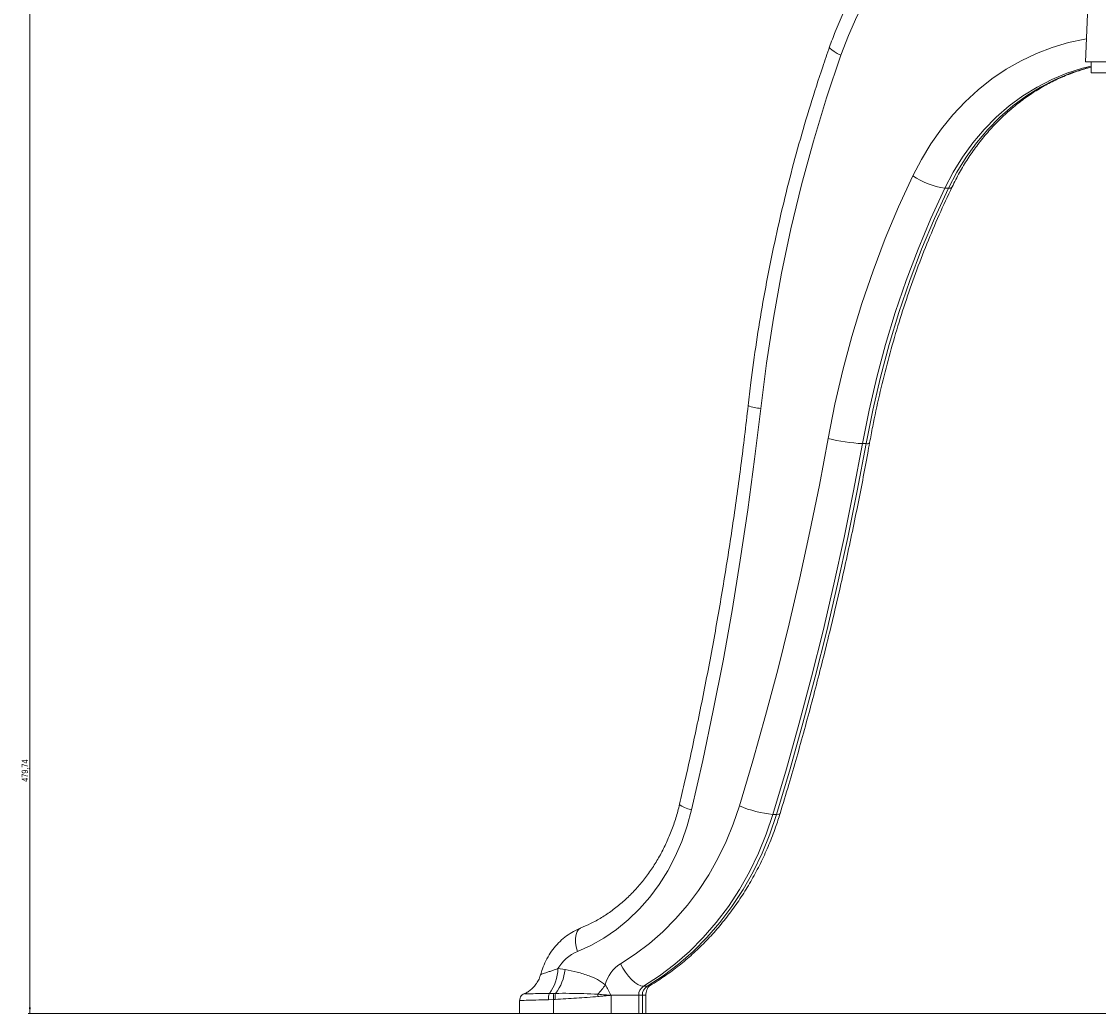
# Model space of a CAD drawing. Header units: millimetres. Extents: x 487 to 5104, y 208 to 5206.
# Tile 1 of 24: x 1435 to 2028, y 208 to 754. Entities that reach past the tile are written whole.
import ezdxf

# ---------------------------------------------------------------- set-up
doc = ezdxf.new("R2010")
doc.units = ezdxf.units.MM
doc.styles.add('SLDTEXTSTYLE0', font='TXT', dxfattribs={"width": 0.75})
doc.dimstyles.new('SLDDIMSTYLE0', dxfattribs={"dimtxt": 3.5, "dimasz": 3.302, "dimexe": 0, "dimexo": 0.0625, "dimgap": 0.875, "dimtad": 1, "dimlfac": 0.5, "dimrnd": 1e-09, "dimzin": 12, "dimdsep": 46, "dimtxsty": 'SLDTEXTSTYLE0', "dimsah": 1, "dimcen": 0.09, "dimadec": 0, "dimazin": 3, "dimtfac": 1, "dimtofl": 0, "dimtmove": 0, "dimatfit": 3, "dimfxl": 0, "dimfrac": 2, "dimtolj": 1, "dimtzin": 12, "dimarcsym": 0})

# ---------------------------------------------------------------- blocks, each defined once
blk = doc.blocks.new('_D_4')
at = {"color": 7, "linetype": 'Continuous', "lineweight": 0}
for p, q in [((1560.77, 1167.85), (1438.77, 1167.85)), ((1439.77, 1167.85), (1439.77, 208.38)), ((2443.02, 208.38), (1438.77, 208.38))]:
    blk.add_line(p, q, dxfattribs=at)
for points in [[(1439.77, 1167.85), (1439.26, 1164.55), (1440.28, 1164.55)], [(1439.77, 208.38), (1440.28, 211.68), (1439.26, 211.68)]]:
    blk.add_solid(points, dxfattribs=at)
at = {"color": 7, "linetype": 'Continuous', "lineweight": 0, "insert": (1435.26, 335.93), "char_height": 3.5, "attachment_point": 1, "rotation": 90, "style": 'SLDTEXTSTYLE0'}
blk.add_mtext('479,74', dxfattribs=at)

msp = doc.modelspace()

# ---------------------------------------------------------------- linework, layer by layer
at = {"color": 7, "linetype": 'Continuous', "lineweight": 15}
for p, q in [((2028.934, 922.967), (2020.6, 732.095)), ((2020.6, 732.095), (2085.269, 732.095)), ((2023.769, 732.095), (2023.769, 726.095)), ((2023.769, 726.095), (2085.769, 726.095)), ((1943.177, 662.612), (1945.177, 662.612)), ((1897.879, 522.008), (1899.879, 522.008)), ((1848.632, 317.961), (1850.632, 317.961)), ((1730.284, 233.058), (1734.266, 232.565)), ((1725.622, 219.379), (1728.077, 219.425)), ((1728.077, 219.425), (1728.978, 219.434)), ((1777.377, 223.342), (1779.377, 223.342)), ((1709.252, 215.528), (1709.252, 208.376)), ((1727.911, 216.097), (1725.097, 215.96)), ((1728.765, 216.152), (1727.911, 216.097)), ((1727.911, 216.097), (1727.911, 208.376)), ((1759.52, 218.376), (1759.52, 208.376)), ((1774.76, 218.376), (1759.52, 218.376)), ((1774.76, 218.376), (1774.76, 208.376)), ((1774.76, 218.376), (1776.76, 218.376)), ((1776.76, 208.376), (1776.76, 218.376)), ((1778.636, 208.376), (1778.636, 218.376)), ((1727.911, 208.376), (1709.252, 208.376)), ((1759.52, 208.376), (1727.911, 208.376)), ((1774.76, 208.376), (1759.52, 208.376)), ((1774.76, 208.376), (1776.76, 208.376)), ((1778.636, 208.376), (1776.76, 208.376))]:
    msp.add_line(p, q, dxfattribs=at)
at = {"color": 8, "linetype": 'Continuous', "lineweight": 15}
msp.add_line((1776.76, 218.376), (1778.636, 218.376), dxfattribs=at)
at = {"color": 8, "linetype": 'Continuous', "lineweight": 15, "flags": 128}
for points in [[(2025.918, 853.887), (2017.922, 852.957), (2007.784, 851.115), (1997.764, 848.545), (1987.904, 845.259), (1978.24, 841.269), (1968.81, 836.591), (1959.652, 831.242), (1950.8, 825.244), (1942.29, 818.619), (1934.154, 811.395), (1926.425, 803.598), (1919.132, 795.26), (1912.304, 786.412), (1905.967, 777.09), (1900.146, 767.329), (1894.864, 757.168), (1890.141, 746.646), (1885.996, 735.805)], [(1925.576, 669.407), (1930.298, 678.459), (1935.565, 687.101), (1941.348, 695.291), (1947.62, 702.987), (1954.348, 710.151), (1961.499, 716.745), (1969.037, 722.738), (1976.924, 728.099), (1985.12, 732.801), (1993.584, 736.82), (2002.273, 740.136), (2011.144, 742.733), (2020.153, 744.597), (2021.153, 744.758)], [(1879.785, 740.436), (1879.763, 740.171), (1880.099, 739.518), (1880.932, 738.722), (1882.228, 737.815), (1883.938, 736.829), (1885.996, 735.805)], [(2023.769, 729.764), (2018.971, 728.6), (2010.4, 725.904), (2002.03, 722.463), (1993.911, 718.299), (1986.09, 713.434), (1978.611, 707.898), (1971.517, 701.723), (1964.85, 694.943), (1958.648, 687.598), (1952.947, 679.73), (1947.78, 671.386), (1943.177, 662.612)], [(1945.177, 662.612), (1949.78, 671.386), (1954.947, 679.73), (1960.648, 687.598), (1966.85, 694.943), (1973.517, 701.723), (1980.611, 707.898), (1988.09, 713.434), (1995.911, 718.299), (2004.03, 722.463), (2012.4, 725.904), (2020.971, 728.6), (2023.769, 729.308)], [(1797.245, 323.558), (1797.256, 323.404), (1797.651, 322.95), (1798.554, 322.397), (1799.931, 321.766), (1801.728, 321.082), (1803.878, 320.37)], [(1850.632, 317.961), (1851.777, 318.05), (1852.44, 318.315), (1852.586, 318.526)], [(1742.822, 255.421), (1742.777, 255.402), (1741.691, 254.65), (1740.849, 253.428), (1740.285, 251.784), (1740.019, 249.781), (1740.062, 247.495), (1740.412, 245.015), (1741.056, 242.436)], [(1779.377, 223.342), (1780.636, 223.581), (1780.988, 223.759)]]:
    msp.add_lwpolyline(points, dxfattribs=at)
at = {"color": 7, "linetype": 'Continuous', "lineweight": 15, "flags": 128}
for points in [[(1885.996, 735.805), (1878.14, 712.31), (1870.939, 688.537), (1864.402, 664.51), (1858.535, 640.253), (1853.344, 615.792), (1848.834, 591.151), (1845.01, 566.356), (1841.876, 541.433)], [(1879.01, 524.865), (1882.738, 543.729), (1887.079, 562.418), (1892.026, 580.905), (1897.572, 599.164), (1903.709, 617.169), (1910.428, 634.894), (1917.721, 652.315), (1925.576, 669.407)], [(1943.177, 662.612), (1935.535, 645.986), (1928.441, 629.04), (1921.905, 611.797), (1915.935, 594.283), (1910.54, 576.521), (1905.728, 558.538), (1901.506, 540.358), (1897.879, 522.008)], [(1899.879, 522.008), (1903.506, 540.358), (1907.728, 558.538), (1912.54, 576.521), (1917.935, 594.283), (1923.905, 611.797), (1930.441, 629.04), (1937.535, 645.986), (1945.177, 662.612)], [(1841.876, 541.433), (1838.551, 513.502), (1834.815, 485.641), (1830.672, 457.857), (1826.122, 430.157), (1821.166, 402.551), (1815.805, 375.046), (1810.042, 347.649), (1803.878, 320.37)], [(1830.193, 322.604), (1837.559, 347.454), (1844.567, 372.441), (1851.216, 397.559), (1857.504, 422.801), (1863.428, 448.159), (1868.989, 473.627), (1874.183, 499.198), (1879.01, 524.865)], [(1897.879, 522.008), (1893.01, 496.114), (1887.769, 470.318), (1882.16, 444.625), (1876.183, 419.042), (1869.84, 393.578), (1863.132, 368.238), (1856.062, 343.03), (1848.632, 317.961)], [(1850.632, 317.961), (1858.062, 343.03), (1865.132, 368.238), (1871.84, 393.578), (1878.183, 419.042), (1884.16, 444.625), (1889.769, 470.318), (1895.01, 496.114), (1899.879, 522.008)], [(1803.878, 320.37), (1801.484, 311.565), (1798.481, 303.012), (1794.888, 294.768), (1790.73, 286.886), (1786.034, 279.419), (1780.83, 272.414), (1775.152, 265.919), (1769.038, 259.975), (1762.527, 254.622), (1755.663, 249.895), (1748.49, 245.824), (1741.056, 242.436)], [(1764.807, 235.777), (1772.895, 241.022), (1780.652, 246.895), (1788.042, 253.369), (1795.03, 260.413), (1801.583, 267.994), (1807.67, 276.077), (1813.262, 284.623), (1818.333, 293.592), (1822.859, 302.941), (1826.819, 312.627), (1830.193, 322.604)], [(1848.632, 317.961), (1844.954, 307.089), (1840.639, 296.533), (1835.706, 286.345), (1830.18, 276.571), (1824.086, 267.259), (1817.453, 258.451), (1810.313, 250.189), (1802.698, 242.513), (1794.645, 235.458), (1786.191, 229.058), (1777.377, 223.342)], [(1779.377, 223.342), (1788.191, 229.058), (1796.645, 235.458), (1804.698, 242.513), (1812.313, 250.189), (1819.453, 258.451), (1826.086, 267.259), (1832.18, 276.571), (1837.706, 286.345), (1842.639, 296.533), (1846.954, 307.089), (1850.632, 317.961)], [(1777.377, 223.342), (1775.905, 223.581), (1774.275, 224.289), (1772.55, 225.438), (1770.796, 226.984), (1769.081, 228.869), (1767.472, 231.019), (1766.028, 233.351), (1764.807, 235.777)]]:
    msp.add_lwpolyline(points, dxfattribs=at)
at = {"color": 7, "linetype": 'Continuous', "lineweight": 15}
for centre, radius, start, end in [((1948.904, 703.643), 41.429, 235.730103, 262.053701), ((1903.484, 622.749), 100.897, 255.961918, 266.815388), ((1854.283, 379.335), 61.634, 246.993035, 264.739395), ((1749.822, 221.492), 22.705, 112.710673, 149.373833), ((1706.88, 233.401), 23.406, 323.198846, 359.162011), ((1708.87, 235.163), 25.528, 321.968079, 354.160167), ((1774.982, 219.549), 19.154, 122.088887, 166.114631), ((1732.525, 216.57), 7.452, 157.855773, 184.700907), ((1739.169, 217.205), 11.312, 168.678113, 185.6215), ((1740.353, 217.051), 11.622, 168.166043, 184.437572), ((1723.908, 245.712), 38.987, 316.749903, 326.417107), ((1780.499, 218.524), 5.742, 122.942262, 181.472899), ((1782.499, 218.524), 5.742, 122.942262, 181.472899), ((1769.338, 219.532), 17.041, 181.794684, 186.133225)]:
    msp.add_arc(centre, radius, start, end, dxfattribs=at)
at = {"color": 8, "linetype": 'Continuous', "lineweight": 15}
for centre, radius, start, end in [((1945.634, 664.505), 1.947, 256.429618, 323.155966), ((1842.626, 560.933), 19.515, 246.877834, 267.798115), ((1900.468, 524.079), 2.153, 254.122515, 307.766687)]:
    msp.add_arc(centre, radius, start, end, dxfattribs=at)
at = {"color": 7, "linetype": 'Continuous', "lineweight": 15}
for points, knots in [([(2026.5, 867.217), (2024.373, 866.962), (2018.951, 866.31), (2010.317, 864.552), (2000.626, 862.034), (1991.077, 858.879), (1981.695, 855.128), (1972.51, 850.785), (1963.549, 845.864), (1954.841, 840.379), (1946.413, 834.347), (1938.291, 827.786), (1930.5, 820.717), (1923.065, 813.161), (1916.01, 805.142), (1909.356, 796.684), (1903.125, 787.813), (1897.336, 778.558), (1892.006, 768.948), (1887.162, 759.008), (1883.079, 749.492), (1880.795, 743.213), (1879.784, 740.435)], [0, 0, 0, 0, 0.0330015, 0.0841351, 0.1352865, 0.1864638, 0.2376737, 0.2889221, 0.3402131, 0.3915494, 0.4429324, 0.4943622, 0.5458376, 0.5973565, 0.6489163, 0.7005136, 0.7521449, 0.8038065, 0.8554946, 0.9072059, 0.958937, 1, 1, 1, 1]), ([(1879.784, 740.435), (1878.508, 736.746), (1874.822, 726.09), (1869.119, 708.291), (1862.847, 686.983), (1857.105, 665.476), (1851.888, 643.794), (1847.203, 621.95), (1843.052, 599.964), (1839.446, 577.852), (1836.799, 558.843), (1835.451, 547.198), (1834.963, 542.985)], [0, 0, 0, 0, 0.0582099, 0.168137, 0.2780675, 0.3880006, 0.4979359, 0.6078732, 0.7178123, 0.8277529, 0.9376949, 1, 1, 1, 1]), ([(1947.194, 663.341), (1947.857, 664.688), (1949.825, 668.685), (1953.438, 675.089), (1958.168, 682.401), (1963.312, 689.312), (1968.841, 695.798), (1974.73, 701.828), (1980.953, 707.376), (1987.481, 712.416), (1994.286, 716.928), (2001.339, 720.884), (2008.605, 724.291), (2016.067, 727.037), (2021.14, 728.663), (2023.738, 729.198), (2023.769, 729.204)], [0, 0, 0, 0, 0.0403232, 0.1196977, 0.1991004, 0.2785596, 0.3580911, 0.4377123, 0.517442, 0.5972994, 0.6773031, 0.7574694, 0.8378105, 0.9183324, 0.9990329, 1, 1, 1, 1]), ([(1901.787, 522.378), (1902.347, 525.394), (1903.981, 534.195), (1907.091, 548.676), (1911.289, 565.748), (1916.015, 582.634), (1921.253, 599.315), (1926.996, 615.771), (1933.248, 631.974), (1939.933, 647.87), (1944.783, 658.204), (1947.194, 663.341)], [0, 0, 0, 0, 0.0612733, 0.1787683, 0.2962675, 0.4137688, 0.5312729, 0.6487804, 0.7662921, 0.8838089, 1, 1, 1, 1]), ([(1834.963, 542.985), (1834.323, 537.388), (1832.463, 521.125), (1828.972, 494.262), (1824.312, 462.439), (1819.106, 430.729), (1813.369, 399.141), (1807.091, 367.692), (1801.635, 342.518), (1798.237, 327.841), (1797.245, 323.557)], [0, 0, 0, 0, 0.0756567, 0.2198076, 0.3639601, 0.5081128, 0.6522658, 0.7964192, 0.9405729, 1, 1, 1, 1]), ([(1852.587, 318.527), (1854.18, 323.813), (1858.79, 339.113), (1866.022, 364.585), (1874.108, 394.994), (1881.661, 425.584), (1888.687, 456.341), (1895.065, 486.712), (1899.314, 508.757), (1901.443, 520.483), (1901.787, 522.378)], [0, 0, 0, 0, 0.0792852, 0.2294798, 0.3796764, 0.5298741, 0.6800726, 0.830272, 0.9725697, 1, 1, 1, 1]), ([(1797.245, 323.557), (1796.933, 322.282), (1796.002, 318.479), (1794.076, 312.287), (1791.308, 305.102), (1788.064, 298.203), (1784.374, 291.63), (1780.26, 285.423), (1775.75, 279.619), (1770.871, 274.253), (1765.653, 269.357), (1760.127, 264.956), (1754.324, 261.09), (1748.549, 257.877), (1744.648, 256.204), (1742.829, 255.424)], [0, 0, 0, 0, 0.0405278, 0.1208831, 0.2012517, 0.2816482, 0.3620893, 0.4425958, 0.5231935, 0.6039125, 0.684787, 0.7658538, 0.8471503, 0.9287105, 1, 1, 1, 1]), ([(1780.986, 223.758), (1782.461, 224.661), (1786.611, 227.201), (1793.218, 231.813), (1800.694, 237.735), (1807.836, 244.176), (1814.622, 251.101), (1821.025, 258.489), (1827.022, 266.31), (1832.589, 274.536), (1837.705, 283.137), (1842.353, 292.078), (1846.505, 301.331), (1849.924, 310.162), (1851.773, 315.972), (1852.587, 318.527)], [0, 0, 0, 0, 0.0445023, 0.1251899, 0.2059393, 0.2867818, 0.3677135, 0.4487285, 0.52982, 0.61098, 0.6922004, 0.7734734, 0.8547913, 0.9361471, 1, 1, 1, 1]), ([(1742.829, 255.424), (1741.869, 255.007), (1739.498, 253.977), (1735.942, 251.814), (1732.263, 248.904), (1728.952, 245.5), (1726.048, 241.664), (1723.62, 237.44), (1721.851, 233.42), (1721.101, 230.761), (1720.799, 229.692)], [0, 0, 0, 0, 0.0912117, 0.2253622, 0.3599529, 0.4953986, 0.6317661, 0.7690359, 0.9071237, 1, 1, 1, 1]), ([(1734.266, 232.565), (1736.502, 232.126), (1740.989, 231.246), (1746.944, 229.37), (1752.202, 227.193), (1754.983, 225.169), (1756.388, 224.146)], [0, 0, 0, 0, 0.28971244, 0.58112712, 0.78842181, 1, 1, 1, 1]), ([(1720.697, 229.713), (1720.619, 229.359), (1720.34, 228.085), (1719.366, 226.102), (1717.907, 223.891), (1716.205, 222.073), (1714.386, 220.654), (1712.946, 219.76), (1712.103, 219.413), (1711.915, 219.335)], [0, 0, 0, 0, 0.07713635, 0.27748119, 0.46525534, 0.6411959, 0.80522035, 0.95656328, 1, 1, 1, 1]), ([(1711.934, 219.288), (1711.672, 219.183), (1711.003, 218.915), (1710.106, 218.1), (1709.398, 216.924), (1709.315, 216.023), (1709.273, 215.577)], [0, 0, 0, 0, 0.1762505, 0.449212, 0.7277801, 1, 1, 1, 1]), ([(1728.978, 219.434), (1731.536, 219.457), (1739.314, 219.524), (1747.088, 219.209), (1752.305, 218.998)], [0, 0, 0, 0, 0.3288914, 1, 1, 1, 1]), ([(1756.388, 224.146), (1756.921, 223.221), (1757.724, 221.828), (1758.74, 219.884), (1759.253, 218.891), (1759.514, 218.388), (1759.52, 218.376)], [0, 0, 0, 0, 0.49377899, 0.74371012, 0.99382369, 1, 1, 1, 1]), ([(1778.636, 218.376), (1778.641, 218.61), (1778.661, 219.423), (1778.928, 220.786), (1779.524, 222.198), (1780.25, 223.197), (1780.733, 223.6), (1780.942, 223.731), (1780.986, 223.758)], [0, 0, 0, 0, 0.0809251, 0.2809254, 0.4863204, 0.7020286, 0.9371641, 1, 1, 1, 1]), ([(1752.395, 217.711), (1748.461, 217.396), (1740.592, 216.765), (1732.709, 216.356), (1728.765, 216.152)], [0, 0, 0, 0, 0.49979611, 1, 1, 1, 1]), ([(1752.305, 218.998), (1753.681, 218.867), (1755.774, 218.667), (1758.173, 218.474), (1759.2, 218.399), (1759.501, 218.378), (1759.52, 218.376)], [0, 0, 0, 0, 0.5759982, 0.8760515, 0.9921161, 1, 1, 1, 1]), ([(1759.52, 218.376), (1759.502, 218.375), (1758.836, 218.325), (1757.315, 218.201), (1754.957, 217.987), (1753.249, 217.803), (1752.395, 217.711)], [0, 0, 0, 0, 0.0076368, 0.2798548, 0.6398993, 1, 1, 1, 1])]:
    msp.add_open_spline(points, degree=3, knots=knots, dxfattribs=at)
at = {"color": 8, "linetype": 'Continuous', "lineweight": 15}
for points, knots in [([(1720.798, 229.689), (1720.809, 229.727), (1720.838, 229.821), (1721.356, 230.046), (1722.283, 230.371), (1723.655, 230.807), (1725.436, 231.376), (1727.266, 231.988), (1728.907, 232.562), (1729.825, 232.893), (1730.284, 233.058)], [0, 0, 0, 0, 0.0895502, 0.2213128, 0.357523, 0.4976881, 0.6538953, 0.8138631, 0.9067644, 1, 1, 1, 1]), ([(1711.974, 219.2), (1711.935, 219.203), (1711.823, 219.212), (1714.351, 219.244), (1718.996, 219.297), (1723.412, 219.352), (1725.622, 219.379)], [0, 0, 0, 0, 0.1499147, 0.4315971, 0.7155707, 1, 1, 1, 1]), ([(1725.097, 215.96), (1722.645, 215.883), (1717.741, 215.729), (1712.478, 215.621), (1709.495, 215.554), (1709.549, 215.535), (1709.57, 215.528)], [0, 0, 0, 0, 0.2754326, 0.5508894, 0.8263902, 1, 1, 1, 1])]:
    msp.add_open_spline(points, degree=3, knots=knots, dxfattribs=at)

# ---------------------------------------------------------------- dimensions: what is measured, and where the dimension line sits
at = {"color": 7, "linetype": 'Continuous', "lineweight": 0}
dim = msp.add_linear_dim(base=(1439.769, 208.376), p1=(1561.769, 1167.855), p2=(2444.018, 208.376), angle=90, dimstyle='SLDDIMSTYLE0', dxfattribs=at)
dim.commit()
dim.dimension.update_dxf_attribs({"geometry": '_D_4', "text_midpoint": (1439.769, 343.043), "dimtype": 160})

doc.saveas('drawing.dxf')
